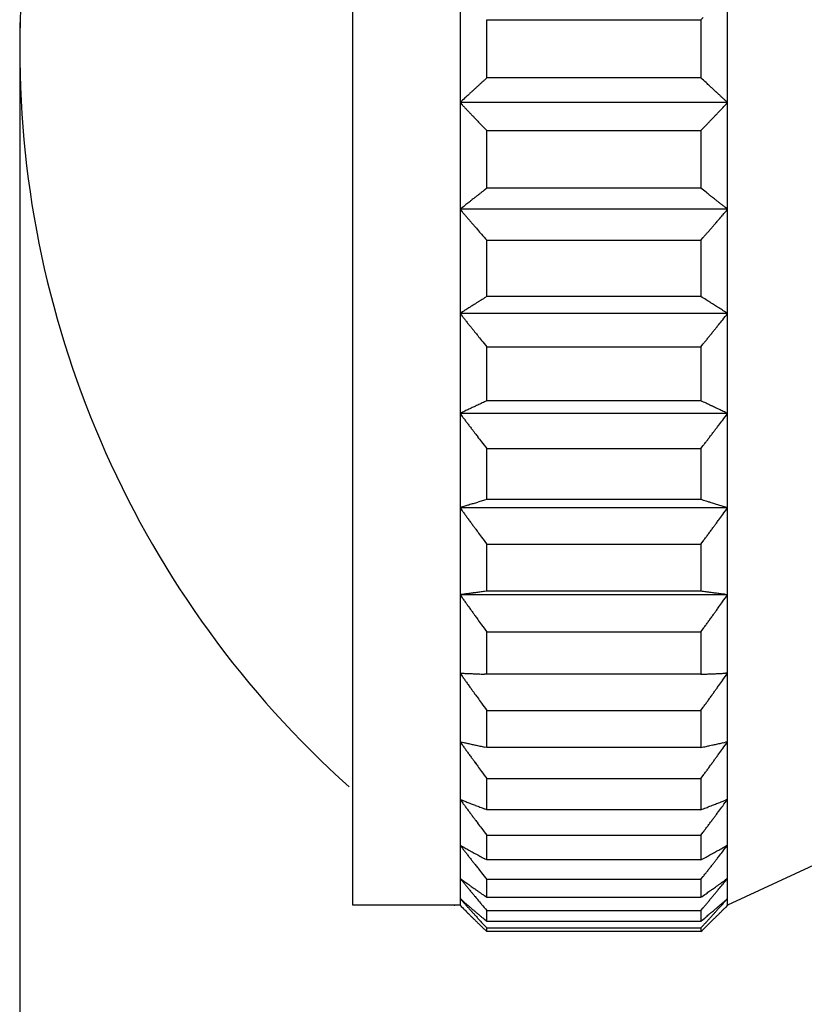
# Model space of a CAD drawing. Extents: x 1082 to 1292, y 1128 to 1425.
# Tile 4 of 8: x 1154 to 1184, y 1299 to 1336. Entities that reach past the tile are written whole.
import ezdxf

# ---------------------------------------------------------------- set-up
doc = ezdxf.new("R2010")
doc.units = 0
doc.header["$MEASUREMENT"] = 0
doc.linetypes.add('HIDDENNEW00', pattern=[4.5, 3, -1.5])
doc.layers.get('0').update_dxf_attribs({"linetype": 'CONTINUOUS'})
doc.layers.add('207', color=7, linetype='CONTINUOUS')
doc.layers.add('DISEGNO', color=3, linetype='HIDDENNEW00')

msp = doc.modelspace()

# ---------------------------------------------------------------- linework, layer by layer
at = {"color": 0, "linetype": 'ByBlock'}
for p, q in [((1153.869, 1335.652), (1153.869, 1254.872)), ((1153.869, 1333.652), (1153.869, 1275.486))]:
    msp.add_line(p, q, dxfattribs=at)
at = {"color": 7, "linetype": 'ByBlock'}
msp.add_arc((1191.347, 1334.652), 37.478, 131.7836, 228.1074, dxfattribs=at)
at = {"layer": '207', "color": 7, "linetype": 'Continuous'}
msp.add_point((1170.314, 1302.276), dxfattribs=at)
at = {"layer": 'DISEGNO', "color": 7, "linetype": 'Continuous'}
for p, q in [((1166.469, 1334.652), (1166.469, 1367.028)), ((1170.516, 1336.685), (1170.516, 1332.619)), ((1180.634, 1332.619), (1180.634, 1336.685)), ((1171.528, 1333.551), (1171.528, 1335.753)), ((1171.528, 1335.753), (1179.622, 1335.753)), ((1179.622, 1335.753), (1179.709, 1335.831)), ((1179.622, 1335.753), (1179.622, 1333.551)), ((1166.469, 1302.276), (1166.469, 1334.652)), ((1171.528, 1333.551), (1171.441, 1333.472)), ((1179.622, 1333.551), (1171.528, 1333.551)), ((1170.516, 1332.619), (1170.516, 1328.585)), ((1180.634, 1332.619), (1170.516, 1332.619)), ((1170.516, 1332.619), (1170.598, 1332.532)), ((1180.634, 1332.619), (1180.552, 1332.696)), ((1180.634, 1328.585), (1180.634, 1332.619)), ((1171.528, 1329.378), (1171.528, 1331.562)), ((1171.528, 1331.562), (1179.622, 1331.562)), ((1179.622, 1331.562), (1179.709, 1331.651)), ((1179.622, 1331.562), (1179.622, 1329.378)), ((1171.528, 1329.378), (1171.441, 1329.311)), ((1179.622, 1329.378), (1171.528, 1329.378)), ((1170.516, 1328.585), (1170.516, 1324.647)), ((1180.634, 1328.585), (1170.516, 1328.585)), ((1170.516, 1328.585), (1170.598, 1328.489)), ((1180.634, 1328.585), (1180.552, 1328.65)), ((1180.634, 1324.647), (1180.634, 1328.585)), ((1171.528, 1325.287), (1171.528, 1327.419)), ((1171.528, 1327.419), (1179.622, 1327.419)), ((1179.622, 1327.419), (1179.709, 1327.518)), ((1179.622, 1327.419), (1179.622, 1325.287)), ((1171.528, 1325.287), (1171.441, 1325.233)), ((1179.622, 1325.287), (1171.528, 1325.287)), ((1180.634, 1324.647), (1180.552, 1324.7)), ((1170.516, 1324.647), (1170.516, 1320.867)), ((1180.634, 1324.647), (1170.516, 1324.647)), ((1170.516, 1324.647), (1170.598, 1324.544)), ((1180.634, 1320.867), (1180.634, 1324.647)), ((1171.528, 1321.344), (1171.528, 1323.391)), ((1171.528, 1323.391), (1179.622, 1323.391)), ((1179.622, 1323.391), (1179.709, 1323.497)), ((1179.622, 1323.391), (1179.622, 1321.344)), ((1171.528, 1321.344), (1171.441, 1321.304)), ((1179.622, 1321.344), (1171.528, 1321.344)), ((1170.516, 1320.867), (1170.516, 1317.304)), ((1180.634, 1320.867), (1170.516, 1320.867)), ((1170.516, 1320.867), (1170.598, 1320.758)), ((1180.634, 1320.867), (1180.552, 1320.906)), ((1180.634, 1317.304), (1180.634, 1320.867)), ((1171.528, 1317.611), (1171.528, 1319.54)), ((1171.528, 1319.54), (1179.622, 1319.54)), ((1179.622, 1319.54), (1179.709, 1319.653)), ((1179.622, 1319.54), (1179.622, 1317.611)), ((1170.516, 1317.304), (1170.516, 1314.015)), ((1180.634, 1317.304), (1170.516, 1317.304)), ((1170.516, 1317.304), (1170.598, 1317.191)), ((1171.528, 1317.611), (1171.441, 1317.585)), ((1179.622, 1317.611), (1171.528, 1317.611)), ((1180.634, 1317.304), (1180.552, 1317.329)), ((1180.634, 1314.015), (1180.634, 1317.304)), ((1171.528, 1314.147), (1171.528, 1315.928)), ((1171.528, 1315.928), (1179.622, 1315.928)), ((1179.622, 1315.928), (1179.709, 1316.045)), ((1179.622, 1315.928), (1179.622, 1314.147)), ((1170.516, 1314.015), (1170.516, 1311.051)), ((1180.634, 1314.015), (1170.516, 1314.015)), ((1170.516, 1314.015), (1170.598, 1313.899)), ((1171.528, 1314.147), (1171.441, 1314.136)), ((1179.622, 1314.147), (1171.528, 1314.147)), ((1180.634, 1314.015), (1180.552, 1314.026)), ((1180.634, 1311.051), (1180.634, 1314.015)), ((1171.528, 1311.006), (1171.528, 1312.611)), ((1171.528, 1312.611), (1179.622, 1312.611)), ((1179.622, 1312.611), (1179.709, 1312.73)), ((1179.622, 1312.611), (1179.622, 1311.006)), ((1170.516, 1311.051), (1170.516, 1308.459)), ((1170.516, 1311.051), (1170.598, 1310.935)), ((1171.528, 1311.006), (1171.441, 1311.01)), ((1179.622, 1311.006), (1171.528, 1311.006)), ((1180.634, 1311.051), (1180.552, 1311.047)), ((1180.634, 1308.459), (1180.634, 1311.051)), ((1171.528, 1308.239), (1171.528, 1309.642)), ((1171.528, 1309.642), (1179.622, 1309.642)), ((1179.622, 1309.642), (1179.709, 1309.761)), ((1179.622, 1309.642), (1179.622, 1308.239)), ((1195.406, 1309.164), (1180.634, 1302.276)), ((1170.516, 1308.459), (1170.516, 1306.281)), ((1170.516, 1308.459), (1170.598, 1308.345)), ((1180.634, 1308.459), (1180.552, 1308.441)), ((1180.634, 1306.281), (1180.634, 1308.459)), ((1171.528, 1308.239), (1171.441, 1308.257)), ((1179.622, 1308.239), (1171.528, 1308.239)), ((1171.528, 1305.887), (1171.528, 1307.067)), ((1171.528, 1307.067), (1179.622, 1307.067)), ((1179.622, 1307.067), (1179.709, 1307.185)), ((1179.622, 1307.067), (1179.622, 1305.887)), ((1170.516, 1306.281), (1170.516, 1304.549)), ((1170.516, 1306.281), (1170.598, 1306.169)), ((1180.634, 1306.281), (1180.552, 1306.248)), ((1180.634, 1304.549), (1180.634, 1306.281)), ((1171.528, 1305.887), (1171.441, 1305.92)), ((1179.622, 1305.887), (1171.528, 1305.887)), ((1179.622, 1304.927), (1179.709, 1305.041)), ((1171.528, 1303.989), (1171.528, 1304.927)), ((1171.528, 1304.927), (1179.622, 1304.927)), ((1179.622, 1304.927), (1179.622, 1303.989)), ((1170.516, 1304.549), (1170.516, 1303.293)), ((1170.516, 1304.549), (1170.598, 1304.443)), ((1180.634, 1304.549), (1180.552, 1304.503)), ((1180.634, 1303.293), (1180.634, 1304.549)), ((1171.528, 1303.989), (1171.441, 1304.037)), ((1179.622, 1303.989), (1171.528, 1303.989)), ((1170.516, 1303.293), (1170.516, 1302.531)), ((1170.516, 1303.293), (1170.598, 1303.193)), ((1171.528, 1302.575), (1171.528, 1303.256)), ((1171.528, 1303.256), (1179.622, 1303.256)), ((1179.622, 1303.256), (1179.709, 1303.365)), ((1179.622, 1303.256), (1179.622, 1302.575)), ((1180.634, 1303.293), (1180.552, 1303.234)), ((1180.634, 1302.531), (1180.634, 1303.293)), ((1170.516, 1302.531), (1170.516, 1302.276)), ((1170.516, 1302.531), (1170.598, 1302.439)), ((1171.528, 1302.575), (1171.441, 1302.636)), ((1179.622, 1302.575), (1171.528, 1302.575)), ((1180.634, 1302.531), (1180.552, 1302.46)), ((1180.634, 1302.276), (1180.634, 1302.531)), ((1170.516, 1302.276), (1166.469, 1302.276)), ((1171.528, 1301.667), (1171.528, 1302.079)), ((1171.528, 1302.079), (1179.622, 1302.079)), ((1179.622, 1302.079), (1179.709, 1302.182)), ((1179.622, 1302.079), (1179.622, 1301.667)), ((1180.634, 1302.276), (1180.555, 1302.197)), ((1171.528, 1301.667), (1171.441, 1301.74)), ((1179.622, 1301.667), (1171.528, 1301.667)), ((1171.528, 1301.279), (1171.438, 1301.367)), ((1171.528, 1301.279), (1171.528, 1301.417)), ((1171.528, 1301.417), (1179.622, 1301.417)), ((1179.622, 1301.279), (1171.528, 1301.279)), ((1179.622, 1301.417), (1179.709, 1301.511)), ((1179.622, 1301.417), (1179.622, 1301.279))]:
    msp.add_line(p, q, dxfattribs=at)
for centre, radius, start, end in [((1237.603, 1260.815), 98.267, 132.45629, 132.52431), ((1243.796, 1254.027), 107.456, 132.38768, 132.44916), ((1238.783, 1259.515), 100.023, 132.31933, 132.38606), ((1040.605, 1180.925), 206.448, 47.59818, 47.67156), ((1128.729, 1277.309), 75.85, 47.50674, 47.65881), ((1219.631, 1280.304), 71.756, 132.83233, 132.98869), ((1226.555, 1272.839), 81.939, 132.74478, 132.83427), ((1350.592, 1138.05), 265.114, 132.63753, 132.65923), ((1239.669, 1258.538), 101.342, 132.58227, 132.64522), ((1227.242, 1272.126), 82.928, 132.53021, 132.61233), ((1123.945, 1272.07), 82.945, 47.42441, 47.51411), ((1002.515, 1140.474), 262.005, 47.31817, 47.34011), ((1113.192, 1260.465), 98.765, 47.26352, 47.32776), ((1126.619, 1274.936), 79.025, 47.20813, 47.29345), ((1118.326, 1265.989), 91.224, 47.13128, 47.20317), ((1299.454, 1194.361), 189.051, 132.92477, 133.00226), ((1239.252, 1397.413), 94.461, 223.38186, 223.45449), ((1114.089, 1261.436), 97.444, 47.06107, 47.12703), ((1034.531, 1470.735), 201.053, 316.53224, 316.60981), ((1120.039, 1267.834), 88.707, 46.98684, 47.05949), ((1245.969, 1403.764), 103.705, 223.44947, 223.51543), ((1241.122, 1399.189), 97.04, 223.52682, 223.59873), ((1231.691, 1390.215), 84.021, 223.6018, 223.68718), ((1246.875, 1404.639), 104.964, 223.65601, 223.72032), ((976.895, 1526.696), 281.383, 316.24391, 316.26566), ((1117.25, 1392.228), 87.009, 316.3519, 316.44158), ((1125.043, 1384.824), 76.26, 316.43819, 316.59479), ((1372.216, 1524.46), 278.364, 223.71394, 223.73591), ((1234.645, 1393.005), 88.085, 223.81817, 223.90799), ((1229.175, 1387.726), 80.483, 223.90106, 224.05343), ((1097.892, 1410.845), 113.868, 315.99559, 316.05728), ((1104.864, 1404.111), 104.174, 316.06302, 316.13124), ((1116.552, 1392.866), 87.955, 316.13604, 316.21838), ((1102.46, 1406.453), 107.53, 316.18688, 316.24998), ((1328.835, 1483.819), 218.924, 223.99195, 224.06551), ((1103.592, 1405.345), 105.946, 315.92654, 315.99351), ((1229.248, 1254.628), 94.441, 127.87269, 127.93883), ((1234.685, 1247.605), 103.323, 127.8017, 127.86147), ((1230.345, 1253.21), 96.234, 127.74032, 127.80516), ((1058.124, 1172.442), 198.471, 52.1821, 52.25346), ((1135.203, 1271.622), 72.861, 52.09426, 52.24223), ((1213.392, 1274.855), 68.74, 128.23743, 128.38979), ((1219.478, 1267.128), 78.576, 128.1488, 128.23594), ((1327.83, 1128.639), 254.415, 128.05192, 128.07305), ((1230.967, 1252.38), 97.271, 127.98855, 128.04982), ((1220.158, 1266.3), 79.647, 127.94401, 128.02389), ((1131.076, 1266.305), 79.592, 52.0143, 52.10165), ((1025.141, 1131.222), 251.259, 51.91199, 51.93336), ((1121.729, 1254.447), 94.69, 51.85335, 51.91593), ((1133.485, 1269.342), 75.715, 51.80445, 51.88761), ((1126.284, 1260.206), 87.348, 51.7279, 51.79799), ((1282.923, 1186.777), 180.955, 128.32725, 128.4028), ((1247.102, 1394.061), 100.759, 220.6002, 220.67205), ((1122.618, 1255.577), 93.253, 51.6564, 51.72074), ((1017.905, 1468.106), 214.352, 319.31413, 319.3909), ((1127.839, 1262.175), 84.839, 51.58679, 51.65767), ((1254.562, 1400.456), 110.585, 220.66596, 220.73124), ((1249.131, 1395.809), 103.437, 220.7438, 220.81498), ((1238.6, 1386.719), 89.526, 220.8175, 220.90204), ((1255.475, 1401.259), 111.801, 220.87149, 220.93518), ((953.959, 1524.409), 299.549, 319.03026, 319.05182), ((1110.135, 1388.715), 92.658, 319.13591, 319.22476), ((1118.764, 1381.278), 81.266, 319.22226, 319.37733), ((1394.969, 1522.207), 296.428, 220.92996, 220.95172), ((1241.824, 1389.48), 93.77, 221.03172, 221.12071), ((1235.691, 1384.113), 85.621, 221.11453, 221.26554), ((1088.737, 1407.386), 121.057, 318.78053, 318.84171), ((1096.448, 1400.62), 110.798, 318.85154, 318.91918), ((1109.422, 1389.302), 93.581, 318.92257, 319.00419), ((1093.717, 1403.037), 114.446, 318.97228, 319.03482), ((1346.477, 1480.991), 232.791, 221.20411, 221.27705), ((1095.101, 1401.816), 112.6, 318.71235, 318.77878), ((1213.732, 1257.511), 79.842, 122.20162, 122.27588), ((1221.657, 1244.898), 94.738, 122.13068, 122.19213), ((1226.432, 1237.283), 103.727, 122.07179, 122.1273), ((1222.683, 1243.266), 96.666, 122.01159, 122.07178), ((1074.012, 1156.399), 199.19, 57.91481, 57.98111), ((1141.075, 1263.229), 73.055, 57.8351, 57.97269), ((1137.541, 1257.596), 79.705, 57.75944, 57.84073), ((1267.924, 1172.493), 180.663, 122.5565, 122.62693), ((1207.732, 1266.903), 68.698, 122.47471, 122.61662), ((1213.067, 1258.522), 78.632, 122.39389, 122.47498), ((1307.139, 1109.625), 254.757, 122.29858, 122.31823), ((1223.082, 1242.597), 97.444, 122.2413, 122.29828), ((1045.659, 1112.518), 251.431, 57.66654, 57.68644), ((1129.474, 1244.931), 94.721, 57.60766, 57.66594), ((1139.713, 1260.979), 75.685, 57.5674, 57.64488), ((1133.5, 1251.228), 87.246, 57.49256, 57.5579), ((1130.368, 1246.316), 93.072, 57.4313, 57.49131), ((1134.906, 1253.44), 84.625, 57.35828, 57.42442), ((1254.09, 1390.975), 106.695, 218.50782, 218.57874), ((1262.206, 1397.434), 117.068, 218.57327, 218.63772), ((1256.269, 1392.709), 109.48, 218.64624, 218.71652), ((1113.174, 1377.977), 85.993, 321.31875, 321.47191), ((1003.093, 1465.945), 226.905, 321.40934, 321.48515), ((1244.75, 1383.485), 94.723, 218.72105, 218.80453), ((1263.146, 1398.186), 118.272, 218.76987, 218.83278), ((1415.216, 1520.604), 313.493, 218.83378, 218.85528), ((1085.943, 1399.945), 120.981, 321.06854, 321.13034), ((933.521, 1522.79), 316.744, 321.13193, 321.15323), ((1103.798, 1385.477), 98, 321.23419, 321.32198), ((1248.216, 1386.236), 99.148, 218.93124, 219.01916), ((1241.49, 1380.775), 90.485, 219.01422, 219.16347), ((1362.176, 1478.739), 245.926, 219.10259, 219.1747), ((1087.527, 1398.629), 118.921, 320.81864, 320.88433), ((1080.584, 1404.281), 127.875, 320.88214, 320.94264), ((1088.968, 1397.457), 117.064, 320.95029, 321.01716), ((1103.07, 1386.028), 98.911, 321.02489, 321.10557), ((1087.216, 1123.276), 218.564, 64.93259, 64.98912), ((1203.032, 1253.247), 75.031, 115.40112, 115.52243), ((1207.745, 1243.334), 86.007, 115.33569, 115.40494), ((1289.979, 1068.887), 278.865, 115.25204, 115.26882), ((1216.541, 1224.587), 106.715, 115.20406, 115.25269), ((1208.387, 1241.993), 87.494, 115.16371, 115.22705), ((1215.375, 1227.132), 103.916, 115.11453, 115.16692), ((1219.561, 1218.13), 113.844, 115.05174, 115.09904), ((1216.321, 1225.085), 106.171, 115.00564, 115.0569), ((1145.945, 1248.688), 80.082, 64.85995, 64.97735), ((1142.91, 1242.194), 87.249, 64.79801, 64.86744), ((1062.709, 1072.427), 275.007, 64.72306, 64.74006), ((1135.91, 1227.465), 103.558, 64.66874, 64.71855), ((1144.874, 1246.309), 82.689, 64.63022, 64.69647), ((1139.5, 1234.979), 95.23, 64.57335, 64.62925), ((1136.788, 1229.306), 101.517, 64.51453, 64.5659), ((1255.469, 1143.006), 197.108, 115.47061, 115.53086), ((1260.027, 1388.138), 111.971, 216.99614, 217.06606), ((1268.696, 1394.677), 122.83, 217.0628, 217.12635), ((1108.429, 1374.922), 90.197, 322.83177, 322.98284), ((990.515, 1464.148), 238.064, 322.92214, 322.9969), ((1140.792, 1237.693), 92.224, 64.46159, 64.51823), ((1262.331, 1389.872), 114.855, 217.13148, 217.20079), ((1249.968, 1380.505), 99.344, 217.20879, 217.29113), ((1269.639, 1395.396), 124.015, 217.25837, 217.32043), ((916.194, 1521.669), 332.041, 322.64642, 322.66743), ((1098.426, 1382.505), 102.749, 322.74564, 322.83224), ((1432.45, 1519.483), 328.723, 217.31572, 217.33693), ((1253.638, 1383.263), 103.935, 217.41605, 217.50278), ((1246.418, 1377.708), 94.826, 217.49597, 217.64324), ((1073.646, 1401.5), 133.971, 322.40358, 322.46329), ((1082.613, 1394.6), 122.656, 322.46694, 322.53295), ((1097.684, 1383.032), 103.658, 322.54054, 322.62016), ((1079.323, 1397.151), 126.82, 322.58764, 322.64861), ((1375.509, 1476.943), 257.651, 217.58458, 217.65575), ((1081.112, 1395.76), 124.554, 322.3353, 322.40015), ((1246.053, 1071.791), 256.871, 107.05782, 107.10148), ((1199.47, 1223.807), 97.877, 107.00399, 107.09181), ((1203.696, 1209.974), 112.342, 106.95182, 107.00191), ((1276.984, 968.661), 364.538, 106.89958, 106.91172), ((1211.586, 1183.925), 139.559, 106.86516, 106.90032), ((1204.34, 1207.915), 114.498, 106.83239, 106.87816), ((1210.59, 1187.252), 136.086, 106.79402, 106.83185), ((1214.369, 1174.693), 149.201, 106.75586, 106.79001), ((1211.501, 1184.242), 139.231, 106.72152, 106.75851), ((1097.223, 1043.364), 286.359, 73.23598, 73.2768), ((1149.645, 1217.17), 104.82, 73.18572, 73.27056), ((1146.98, 1208.326), 114.056, 73.13902, 73.18925), ((1075.598, 973.753), 359.25, 73.08291, 73.09521), ((1140.79, 1188.091), 135.216, 73.04709, 73.08314), ((1148.795, 1214.215), 107.893, 73.02047, 73.06845), ((1144.036, 1198.662), 124.158, 72.97559, 73.01609), ((1141.664, 1190.922), 132.254, 72.93717, 72.9744), ((981.336, 1462.119), 246.356, 323.92291, 323.99688), ((1145.232, 1202.574), 120.067, 72.89257, 72.93365), ((1264.362, 1385.303), 115.891, 215.99583, 216.065), ((1273.444, 1391.905), 127.119, 216.06041, 216.12328), ((1266.754, 1387.039), 118.847, 216.12972, 216.19829), ((1104.96, 1371.923), 93.325, 323.83487, 323.98435), ((1253.784, 1377.563), 102.785, 216.20564, 216.28711), ((1274.389, 1392.603), 128.294, 216.25486, 216.31627), ((1445.027, 1517.985), 340.044, 216.31115, 216.33214), ((1257.607, 1380.33), 107.504, 216.40945, 216.49529), ((1093.744, 1380.083), 107.196, 323.54676, 323.62557), ((1074.487, 1394.357), 131.165, 323.59418, 323.65454), ((903.53, 1520.174), 343.43, 323.65076, 323.67156), ((1094.495, 1379.571), 106.287, 323.74937, 323.83508), ((1250.015, 1374.704), 98.054, 216.49075, 216.63653), ((1385.25, 1474.933), 266.382, 216.57806, 216.64851), ((1076.415, 1392.915), 128.758, 323.34387, 323.40808), ((1068.585, 1398.721), 138.506, 323.41044, 323.46956), ((1077.97, 1391.76), 126.821, 323.47259, 323.53793), ((1241.333, 780.417), 538.277, 97.53974, 97.55983), ((1266.874, 1382.451), 118.188, 215.45245, 215.52118), ((1197.688, 1110.571), 205.25, 97.51435, 97.55473), ((1201.695, 1080.276), 235.808, 97.49377, 97.51679), ((1270.472, 555.026), 765.542, 97.46485, 97.470426), ((1209.136, 1023.402), 293.168, 97.45539, 97.47154), ((1202.335, 1075.488), 240.639, 97.43789, 97.4589), ((1208.208, 1030.347), 286.161, 97.41639, 97.43375), ((1211.784, 1002.852), 313.887, 97.40028, 97.41595), ((1209.107, 1023.529), 293.038, 97.38492, 97.40189), ((1102.198, 716.82), 602.324, 82.595887, 82.614626), ((1151.482, 1095.622), 220.33, 82.57195, 82.61092), ((1149, 1076.584), 239.529, 82.54902, 82.57211), ((1081.974, 566.411), 754.085, 82.520422, 82.526076), ((1143.24, 1032.753), 283.736, 82.51189, 82.52846), ((1150.734, 1089.701), 226.297, 82.49189, 82.51396), ((1146.32, 1056.032), 260.255, 82.47839, 82.49703), ((1144.105, 1039.347), 277.086, 82.45871, 82.47585), ((976.025, 1459.753), 251.205, 324.4651, 324.5386), ((1147.444, 1064.788), 251.427, 82.43328, 82.4522), ((1276.192, 1389.091), 129.629, 215.51694, 215.5794), ((1269.298, 1384.19), 121.171, 215.59106, 215.6592), ((1255.992, 1374.649), 104.797, 215.66194, 215.7429), ((1092.213, 1376.662), 108.365, 324.29592, 324.3811), ((1102.959, 1368.973), 95.151, 324.37658, 324.52512), ((1277.148, 1389.778), 130.806, 215.70838, 215.76941), ((1452.272, 1515.941), 346.644, 215.76971, 215.79056), ((1259.899, 1377.422), 109.589, 215.86509, 215.95039), ((1091.47, 1377.166), 109.262, 324.09067, 324.169), ((1071.7, 1391.533), 133.7, 324.13721, 324.19719), ((896.206, 1518.134), 350.093, 324.1948, 324.21547), ((1252.096, 1371.753), 99.944, 215.94599, 216.09088), ((1390.886, 1472.583), 271.494, 216.0323, 216.10233), ((1073.697, 1390.062), 131.22, 323.89056, 323.95439), ((1065.665, 1395.907), 141.154, 323.95443, 324.0132), ((1075.281, 1388.909), 129.262, 324.01869, 324.08364), ((1239.696, 2871.015), 1561.497, 267.460761, 267.467633), ((1267.323, 1379.536), 118.582, 215.34593, 215.41461), ((1197.047, 1905.966), 595.507, 267.464604, 267.478417), ((1200.941, 1994.676), 684.302, 267.479459, 267.487331), ((1267.961, 3530.709), 2221.796, 267.497234, 267.49914), ((1208.212, 2161.119), 850.903, 267.494485, 267.500007), ((1201.633, 2008.878), 698.521, 267.494495, 267.501681), ((1207.347, 2140.996), 830.762, 267.505138, 267.511077), ((1210.81, 2221.503), 911.343, 267.513383, 267.51874), ((1208.168, 2161.105), 850.888, 267.520405, 267.526207), ((1103.987, 3058.102), 1748.732, 272.478881, 272.485288), ((1152.182, 1950.008), 639.59, 272.476458, 272.489784), ((1149.76, 2005.547), 695.183, 272.490338, 272.498232), ((1084.159, 3497.251), 2188.328, 272.511772, 272.513706), ((1144.177, 2133.593), 823.35, 272.503103, 272.508771), ((1151.46, 1966.996), 656.593, 272.510232, 272.51778), ((1147.067, 2065.341), 755.037, 272.522929, 272.529305), ((1145.034, 2114.031), 803.769, 272.520907, 272.526771), ((975.07, 1456.89), 252.042, 324.57245, 324.64589), ((1148.263, 2039.581), 729.249, 272.531257, 272.537728), ((1276.684, 1386.179), 130.061, 215.40992, 215.47235), ((1269.758, 1381.273), 121.573, 215.48358, 215.55167), ((1256.387, 1371.725), 105.143, 215.55487, 215.63577), ((1091.808, 1373.738), 108.718, 324.40265, 324.48778), ((1102.598, 1366.045), 95.467, 324.48427, 324.63272), ((1277.637, 1386.863), 131.234, 215.60174, 215.66273), ((1453.571, 1513.109), 347.777, 215.66255, 215.68339), ((1260.305, 1374.497), 109.942, 215.75912, 215.84437), ((1091.066, 1374.24), 109.613, 324.1973, 324.27558), ((1071.205, 1388.616), 134.132, 324.24363, 324.30357), ((894.899, 1515.3), 351.232, 324.30192, 324.32257), ((1252.472, 1368.823), 100.27, 215.83707, 215.98186), ((1391.884, 1469.714), 272.359, 215.92564, 215.99562), ((1073.216, 1387.139), 131.637, 323.99773, 324.06152), ((1065.141, 1392.989), 141.608, 324.06247, 324.1212), ((1074.796, 1385.988), 129.682, 324.12758, 324.19249), ((1243.051, 1637.27), 336.717, 257.55991, 257.59251), ((1265.841, 1376.706), 117.237, 215.66952, 215.73844), ((1198.339, 1433.763), 128.355, 257.56644, 257.63199), ((1202.429, 1452.371), 147.408, 257.62842, 257.66579), ((1272.848, 1775.834), 478.447, 257.70203, 257.71109), ((1210.001, 1487.351), 183.197, 257.71301, 257.73924), ((1203.068, 1455.24), 150.347, 257.72228, 257.75642), ((1148.259, 1454.618), 149.701, 282.22818, 282.26565), ((1079.737, 1768.904), 471.371, 282.28856, 282.29774), ((1142.317, 1481.666), 177.394, 282.30928, 282.33618), ((1150.042, 1446.617), 141.504, 282.31258, 282.34839), ((1145.482, 1467.399), 162.781, 282.35197, 282.38222), ((1143.199, 1477.716), 173.347, 282.38786, 282.41567), ((978.2, 1453.797), 249.204, 324.24971, 324.32341), ((1146.659, 1462.069), 157.323, 282.41049, 282.44117), ((1275.067, 1383.329), 128.594, 215.73261, 215.79525), ((1268.255, 1378.443), 120.211, 215.80531, 215.87364), ((1255.088, 1368.93), 103.967, 215.87771, 215.95889), ((1209.075, 1482.997), 178.747, 257.76141, 257.78963), ((1212.712, 1499.888), 196.024, 257.79489, 257.82035), ((1209.975, 1487.127), 182.973, 257.81513, 257.84271), ((1100.38, 1675.99), 376.192, 282.15996, 282.1904), ((1150.82, 1442.839), 137.647, 282.16137, 282.22466), ((1093.149, 1370.941), 107.506, 324.07859, 324.164), ((1103.78, 1363.27), 94.396, 324.16075, 324.3097), ((1276.017, 1384.02), 129.768, 215.92574, 215.98693), ((1449.295, 1509.844), 343.911, 215.98568, 216.00659), ((1258.956, 1371.7), 108.724, 216.08281, 216.16835), ((1092.405, 1371.448), 108.405, 323.87341, 323.95195), ((1072.847, 1385.774), 132.649, 323.92021, 323.98035), ((899.205, 1512.035), 347.343, 323.97889, 323.99961), ((1251.242, 1366.049), 99.162, 216.16273, 216.308), ((1388.575, 1466.617), 269.38, 216.24932, 216.31953), ((1074.816, 1384.315), 130.199, 323.67216, 323.73615), ((1066.869, 1390.143), 140.054, 323.73661, 323.79553), ((1076.375, 1383.162), 128.259, 323.80382, 323.86894), ((1250.521, 1509.628), 218.519, 248.52351, 248.57622), ((1262.395, 1373.937), 114.101, 216.43652, 216.50604), ((1201.158, 1383.658), 83.223, 248.53475, 248.64082), ((1205.618, 1395.056), 95.463, 248.63916, 248.69967), ((1283.17, 1594.723), 309.662, 248.75087, 248.76554), ((1213.936, 1416.564), 118.523, 248.76889, 248.81138), ((1069.484, 1590.586), 305.261, 291.23777, 291.25263), ((1138.475, 1413.19), 114.921, 291.25451, 291.29805), ((1146.93, 1391.596), 91.732, 291.27687, 291.33481), ((1141.889, 1404.512), 105.597, 291.33263, 291.38153), ((1139.348, 1410.959), 112.526, 291.3899, 291.43484), ((985.504, 1450.375), 242.567, 323.48162, 323.55595), ((1143.126, 1401.338), 102.19, 291.4345, 291.48407), ((1271.294, 1380.51), 125.164, 216.50064, 216.56382), ((1264.744, 1375.672), 117.022, 216.57186, 216.64078), ((1252.057, 1366.247), 101.216, 216.6462, 216.72808), ((1272.237, 1381.216), 126.343, 216.69591, 216.75762), ((1206.272, 1396.679), 97.213, 248.78674, 248.84207), ((1212.853, 1413.735), 115.494, 248.85161, 248.89736), ((1216.852, 1424.085), 126.589, 248.89531, 248.93661), ((1213.786, 1416.155), 118.088, 248.94192, 248.98667), ((1092.469, 1532.702), 242.983, 291.01919, 291.06855), ((1147.888, 1389.02), 88.983, 291.0283, 291.13086), ((1145.04, 1396.391), 96.886, 291.13007, 291.19075), ((1096.272, 1368.251), 104.677, 323.30956, 323.39568), ((1106.532, 1360.634), 91.898, 323.39374, 323.54397), ((1439.317, 1505.989), 334.87, 216.75401, 216.7751), ((1255.802, 1369.009), 105.87, 216.85441, 216.94067), ((1248.386, 1363.416), 96.582, 216.93236, 217.07884), ((1080.07, 1380.394), 124.924, 323.03167, 323.09733), ((1095.533, 1368.77), 105.579, 323.10322, 323.18241), ((1076.688, 1382.97), 129.175, 323.14896, 323.20961), ((909.28, 1508.176), 338.225, 323.20799, 323.22889), ((1380.829, 1463.176), 262.392, 217.02154, 217.09233), ((1078.542, 1381.551), 126.84, 322.90057, 322.96508), ((1070.885, 1387.326), 136.431, 322.96597, 323.02537), ((1261.345, 1466.729), 185.882, 240.74899, 240.81507), ((1257.284, 1371.401), 109.534, 217.6837, 217.75407), ((1265.703, 1377.906), 120.173, 217.74824, 217.81218), ((1205.247, 1366.153), 70.719, 240.76025, 240.89334), ((1259.523, 1373.136), 112.367, 217.82264, 217.89238), ((1210.256, 1375.138), 81.006, 240.88958, 240.96559), ((1298.069, 1534.025), 262.544, 241.0389, 241.05732), ((1219.626, 1392.172), 100.447, 241.05643, 241.10983), ((1210.904, 1376.288), 82.326, 241.08354, 241.15311), ((1140.381, 1376.151), 82.141, 298.81035, 298.88656), ((1054.669, 1530.87), 259.014, 298.95447, 298.97312), ((1132.874, 1389.617), 97.558, 298.97645, 299.03109), ((1142.441, 1372.473), 77.925, 298.99776, 299.07043), ((1136.677, 1382.835), 89.783, 299.07201, 299.13332), ((1110.623, 1358.284), 88.255, 322.14284, 322.29483), ((1133.757, 1388.04), 95.75, 299.14371, 299.20002), ((996.332, 1446.951), 232.907, 322.23324, 322.30845), ((1138.017, 1380.42), 87.02, 299.19912, 299.2612), ((1247.555, 1363.833), 97.209, 217.89759, 217.98043), ((1266.64, 1378.641), 121.364, 217.94603, 218.00847), ((1424.472, 1501.988), 321.678, 218.00821, 218.02954), ((1218.333, 1389.785), 97.732, 241.15577, 241.21333), ((1222.817, 1397.947), 107.045, 241.21395, 241.26593), ((1219.318, 1391.588), 99.786, 241.27179, 241.32814), ((1080.99, 1484.298), 205.523, 298.67952, 298.74162), ((1143.649, 1370.188), 75.341, 298.68955, 298.81847), ((1082.382, 1380.398), 124.123, 321.89615, 321.95749), ((924.199, 1504.176), 324.979, 321.95712, 321.97826), ((1100.909, 1365.83), 100.555, 322.05751, 322.14464), ((1251.134, 1366.589), 101.725, 218.1054, 218.19266), ((1244.14, 1361.076), 92.82, 218.18775, 218.3359), ((1369.347, 1459.751), 252.236, 218.27611, 218.34769), ((1076.857, 1384.743), 131.152, 321.70925, 321.7693), ((1085.548, 1377.876), 120.075, 321.77682, 321.8432), ((1100.175, 1366.369), 101.465, 321.8498, 321.92988), ((1275.206, 1449.133), 179.525, 234.32782, 234.40129), ((1250.751, 1369.204), 103.836, 219.47381, 219.54518), ((1210.476, 1358.594), 68.228, 234.34204, 234.49014), ((1084.077, 1379.042), 121.953, 321.64411, 321.70932), ((1130.007, 1373.64), 86.671, 305.47288, 305.54104), ((1126.604, 1378.375), 92.502, 305.55107, 305.61366), ((1010.177, 1443.722), 220.853, 320.44079, 320.51707), ((1131.479, 1371.569), 84.13, 305.61367, 305.68263), ((1258.541, 1375.632), 113.936, 219.54351, 219.60837), ((1252.856, 1370.945), 106.567, 219.6156, 219.68632), ((1216.186, 1366.583), 78.047, 234.48426, 234.56893), ((1241.809, 1361.786), 92.218, 219.69001, 219.774), ((1259.471, 1376.408), 115.147, 219.74358, 219.80687), ((1317.181, 1509.15), 252.762, 234.65001, 234.67054), ((1226.908, 1381.797), 96.659, 234.67218, 234.7317), ((1216.856, 1367.491), 79.175, 234.6932, 234.77078), ((1225.336, 1379.536), 93.906, 234.78365, 234.84787), ((1230.443, 1386.796), 102.782, 234.85029, 234.90831), ((1138.225, 1362.014), 72.433, 305.04484, 305.18856), ((1134.396, 1367.449), 79.082, 305.18633, 305.27121), ((1035.715, 1506.438), 249.539, 305.34179, 305.36256), ((1125.711, 1379.617), 94.031, 305.3655, 305.42633), ((943.318, 1500.299), 308.434, 320.15733, 320.17875), ((1106.826, 1363.779), 95.426, 320.26485, 320.35314), ((1136.685, 1364.269), 75.163, 305.39178, 305.47262), ((1115.851, 1356.311), 83.711, 320.34784, 320.50193), ((1291.026, 1441.96), 184.29, 229.16287, 229.23972), ((1243.181, 1367.556), 97.511, 221.8968, 221.96916), ((1216.452, 1355.323), 69.978, 229.17441, 229.32941), ((1405.538, 1498.106), 305.268, 219.80249, 219.82411), ((1245.16, 1364.541), 96.555, 219.90229, 219.99073), ((1238.716, 1359.126), 88.139, 219.98573, 220.13584), ((1226.406, 1381.046), 95.756, 234.90697, 234.9699), ((1066.303, 1464.206), 197.397, 305.03438, 305.10366), ((1084.485, 1382.517), 124.584, 319.90926, 319.97009), ((1092.545, 1375.721), 114.042, 319.97949, 320.04674), ((1106.108, 1364.347), 96.341, 320.05267, 320.13381), ((1089.657, 1378.176), 117.831, 320.10006, 320.16222), ((1118.434, 1374.316), 94.984, 310.71177, 310.7772), ((1026.21, 1441.113), 207.489, 318.01739, 318.09469), ((1124.017, 1367.847), 86.439, 310.7752, 310.84726), ((1302.141, 1434.291), 186.422, 225.08482, 225.16308), ((1250.265, 1373.918), 107.032, 221.96487, 222.03061), ((1222.434, 1354.02), 73.299, 225.10285, 225.2563), ((1245.131, 1369.313), 100.136, 222.04048, 222.11214), ((1222.95, 1362.884), 79.948, 229.32896, 229.41764), ((1235.146, 1360.296), 86.682, 222.11635, 222.20145), ((1251.181, 1374.752), 108.271, 222.16857, 222.23267), ((1338.982, 1498.925), 258.751, 229.50124, 229.52275), ((1235.233, 1377.342), 98.919, 229.51875, 229.58113), ((1223.628, 1363.647), 80.968, 229.55003, 229.63137), ((1354.666, 1456.556), 239.589, 220.07504, 220.14755), ((1091.153, 1376.904), 115.869, 319.843, 319.90905), ((1127.578, 1363.675), 80.953, 310.32607, 310.41496), ((1014.068, 1496.436), 255.625, 310.49387, 310.51562), ((1117.544, 1375.357), 96.353, 310.51191, 310.57559), ((965.408, 1497.141), 290.166, 317.73286, 317.75455), ((1113.694, 1362.295), 89.737, 317.8367, 317.92611), ((1130.118, 1360.739), 77.072, 310.54408, 310.62867), ((1121.903, 1354.889), 78.68, 317.92368, 318.07978), ((1122.382, 1369.743), 88.942, 310.63383, 310.70512), ((1116.04, 1366.897), 91.369, 314.70533, 314.77796), ((1113.396, 1369.539), 95.107, 314.78754, 314.8553), ((1120.911, 1362), 84.462, 314.84844, 314.9243), ((1232.513, 1364.196), 87.622, 225.25987, 225.34496), ((1374.998, 1508.952), 290.738, 225.42026, 225.44072), ((1250.075, 1382.097), 112.699, 225.44231, 225.50107), ((1383.6, 1494.928), 287.092, 222.22792, 222.24982), ((1237.249, 1368.975), 94.35, 225.47162, 225.54689), ((1238.232, 1363.064), 90.828, 222.33273, 222.42229), ((1251.524, 1383.534), 114.74, 225.5503, 225.6116), ((1233.343, 1375.087), 95.976, 229.63584, 229.7032), ((1232.434, 1357.748), 82.962, 222.41375, 222.56571), ((1239.161, 1381.961), 104.982, 229.70757, 229.76845), ((1337.651, 1454.062), 225.605, 222.50543, 222.57881), ((1234.476, 1376.438), 97.74, 229.77411, 229.84017), ((1049.536, 1455.767), 201.666, 310.16995, 310.24262), ((1093.316, 1380.902), 117.331, 317.48082, 317.54236), ((1132.027, 1358.418), 74.066, 310.18341, 310.33406), ((1119.108, 1363.735), 86.964, 314.28121, 314.42199), ((1100.663, 1374.165), 107.363, 317.54795, 317.61601), ((1112.988, 1362.904), 90.668, 317.62194, 317.70406), ((1116.277, 1366.653), 91.029, 314.40888, 314.49452), ((1098.088, 1376.542), 110.867, 317.67275, 317.73568), ((983.241, 1501.506), 280.459, 314.57348, 314.59461), ((1106.979, 1376.017), 104.225, 314.59017, 314.65267), ((1123.053, 1359.819), 81.405, 314.61673, 314.70135), ((1261.061, 1393.312), 128.399, 225.62238, 225.677), ((1256.658, 1388.798), 122.092, 225.67517, 225.73361), ((1008.985, 1476.321), 244.452, 314.26989, 314.33605), ((1099.341, 1375.375), 109.156, 317.41474, 317.48156)]:
    msp.add_arc(centre, radius, start, end, dxfattribs=at)

doc.saveas('drawing.dxf')
